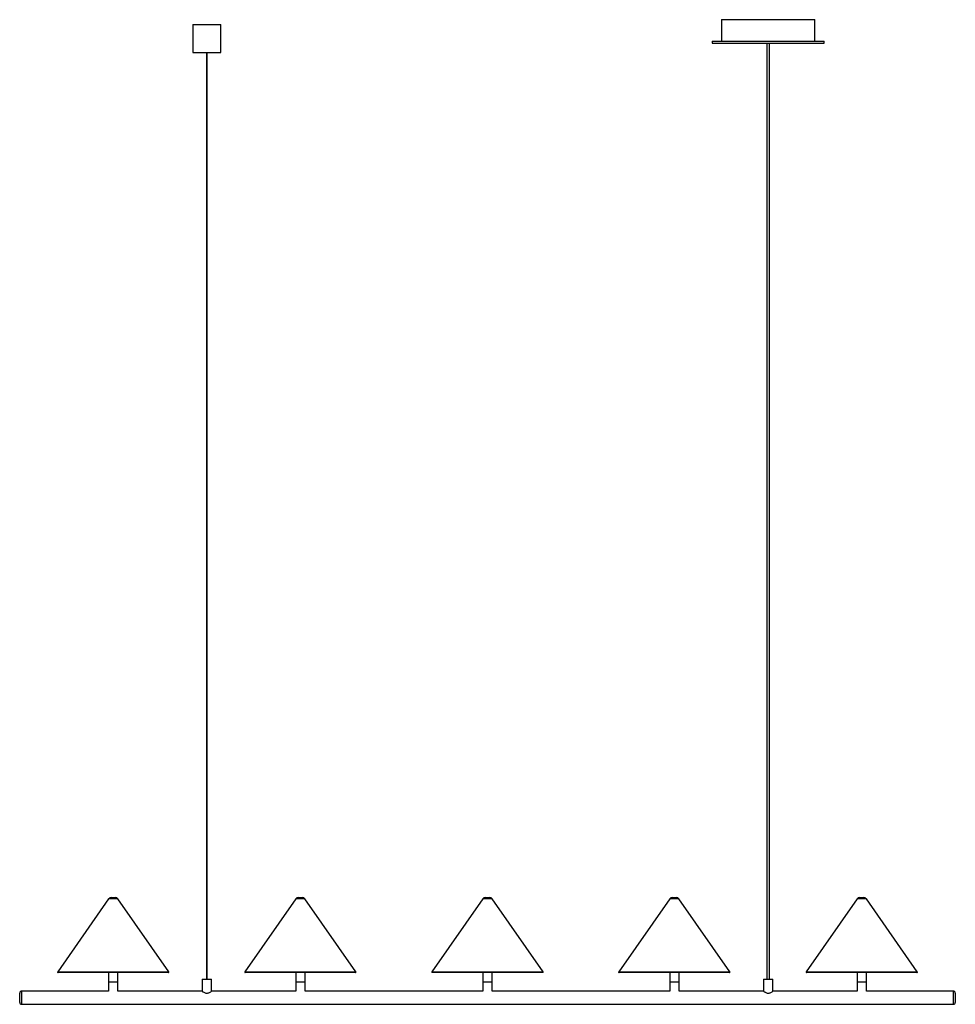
# Paper-space layout '_Izquierda' of a CAD drawing. Header units: millimetres. Extents: x 500 to 1500, y -23 to 1029.
import ezdxf

# ---------------------------------------------------------------- set-up
doc = ezdxf.new("R2010")
doc.units = ezdxf.units.MM

psp = doc.layouts.new('_Izquierda')

# ---------------------------------------------------------------- linework, layer by layer
at = {"color": 7, "linetype": 'Continuous', "lineweight": 25}
for p, q in [((685, 1024.2), (685, 994.2)), ((685, 1024.2), (715, 1024.2)), ((715, 994.2), (715, 1024.2)), ((1250, 1029.2), (1250, 1006.2)), ((1250, 1029.2), (1350, 1029.2)), ((1350, 1006.2), (1350, 1029.2)), ((1240, 1006.2), (1240, 1004.2)), ((1240, 1006.2), (1360, 1006.2)), ((1240, 1004.2), (1360, 1004.2)), ((1298.5, 1004.2), (1298.5, 4.2)), ((1301.5, 4.2), (1301.5, 1004.2)), ((1360, 1004.2), (1360, 1006.2)), ((685, 994.2), (715, 994.2)), ((699.5, 994.2), (699.5, 4.2)), ((700.5, 4.2), (700.5, 994.2)), ((595.1, 89.9), (540.6, 12)), ((597.6, 91.2), (602.4, 91.2)), ((659.4, 12), (604.9, 89.9)), ((795.1, 89.9), (740.6, 12)), ((797.6, 91.2), (802.4, 91.2)), ((859.4, 12), (804.9, 89.9)), ((995.1, 89.9), (940.6, 12)), ((997.6, 91.2), (1002.4, 91.2)), ((1059.4, 12), (1004.9, 89.9)), ((1194.8, 89.9), (1140.2, 12)), ((1197.2, 91.2), (1202.1, 91.2)), ((1259.1, 12), (1204.6, 89.9)), ((1395.1, 89.9), (1340.6, 12)), ((1397.6, 91.2), (1402.4, 91.2)), ((1459.4, 12), (1404.9, 89.9)), ((659, 11.2), (541, 11.2)), ((595, 11.2), (595, -8.8)), ((605, -8.8), (605, 11.2)), ((859, 11.2), (741, 11.2)), ((795, 11.2), (795, -8.8)), ((805, -8.8), (805, 11.2)), ((1059, 11.2), (941, 11.2)), ((995, 11.2), (995, -8.8)), ((1005, -8.8), (1005, 11.2)), ((1258.7, 11.2), (1140.6, 11.2)), ((1194.7, 11.2), (1194.7, 1.2)), ((1204.7, 1.2), (1204.7, 11.2)), ((1459, 11.2), (1341, 11.2)), ((1395, 11.2), (1395, -8.8)), ((1405, -8.8), (1405, 11.2)), ((595, 1.2), (605, 1.2)), ((695, 4.2), (695, -8.8)), ((695, 4.2), (705, 4.2)), ((705, -8.9), (705, 4.2)), ((795, 1.2), (805, 1.2)), ((995, 1.2), (1005, 1.2)), ((1194.7, 1.2), (1205, 1.2)), ((1195, 1.2), (1195, -8.8)), ((1205, -8.8), (1205, 1.2)), ((1295, 4.2), (1295, -8.8)), ((1295, 4.2), (1305, 4.2)), ((1305, -8.9), (1305, 4.2)), ((1395, 1.2), (1405, 1.2)), ((595, -8.8), (502, -8.8)), ((695, -8.8), (605, -8.8)), ((795, -8.8), (705, -8.8)), ((995, -8.8), (805, -8.8)), ((1195, -8.8), (1005, -8.8)), ((1295, -8.8), (1205, -8.8)), ((1395, -8.8), (1305, -8.8)), ((1498, -8.8), (1405, -8.8)), ((500, -20.8), (500, -10.8)), ((1500, -10.8), (1500, -20.8)), ((502, -22.8), (1498, -22.8))]:
    psp.add_line(p, q, dxfattribs=at)
at = {"color": 8, "linetype": 'Continuous', "lineweight": 25}
for p, q in [((604.9, 89.9), (595.1, 89.9)), ((804.9, 89.9), (795.1, 89.9)), ((1004.9, 89.9), (995.1, 89.9)), ((1204.6, 89.9), (1194.8, 89.9)), ((1404.9, 89.9), (1395.1, 89.9)), ((540.6, 12), (659.4, 12)), ((740.6, 12), (859.4, 12)), ((940.6, 12), (1059.4, 12)), ((1140.2, 12), (1259.1, 12)), ((1340.6, 12), (1459.4, 12)), ((502, -8.8), (502, -22.8)), ((1498, -22.8), (1498, -8.8))]:
    psp.add_line(p, q, dxfattribs=at)
at = {"color": 7, "linetype": 'Continuous', "lineweight": 25}
for centre, radius, start, end in [((597.6, 88.2), 3, 90, 145.008), ((602.4, 88.2), 3, 34.992, 90), ((797.6, 88.2), 3, 90, 145.008), ((802.4, 88.2), 3, 34.992, 90), ((997.6, 88.2), 3, 90, 145.008), ((1002.4, 88.2), 3, 34.992, 90), ((1197.2, 88.2), 3, 90, 145.008), ((1202.1, 88.2), 3, 34.992, 90), ((1397.6, 88.2), 3, 90, 145.008), ((1402.4, 88.2), 3, 34.992, 90), ((541, 11.7), 0.5, 145.008, 270), ((659, 11.7), 0.5, 270, 34.992), ((741, 11.7), 0.5, 145.008, 270), ((859, 11.7), 0.5, 270, 34.992), ((941, 11.7), 0.5, 145.008, 270), ((1059, 11.7), 0.5, 270, 34.992), ((1140.6, 11.7), 0.5, 145.008, 270), ((1258.7, 11.7), 0.5, 270, 34.992), ((1341, 11.7), 0.5, 145.008, 270), ((1459, 11.7), 0.5, 270, 34.992), ((502, -10.8), 2, 90, 180), ((1498, -10.8), 2, 0, 90), ((502, -20.8), 2, 180, 270), ((1498, -20.8), 2, 270, 0)]:
    psp.add_arc(centre, radius, start, end, dxfattribs=at)
for points in [[(695, -8.8), (695, -8.9), (695.1, -8.9), (695.8, -9.4), (696.8, -10), (698.1, -10.7), (699.6, -11), (701, -10.9), (702.4, -10.4), (703.7, -9.7), (704.6, -9.1), (705, -8.8), (705, -8.9), (705, -8.9)], [(1295, -8.8), (1295, -8.9), (1295.1, -8.9), (1295.8, -9.4), (1296.8, -10), (1298.1, -10.7), (1299.6, -11), (1301, -10.9), (1302.4, -10.4), (1303.7, -9.7), (1304.6, -9.1), (1305, -8.8), (1305, -8.9), (1305, -8.9)]]:
    psp.add_open_spline(points, degree=3, knots=[0, 0, 0, 0, 0.090607, 0.18088, 0.27937, 0.395817, 0.474766, 0.554101, 0.643796, 0.761466, 0.88011, 0.968372, 1, 1, 1, 1], dxfattribs=at)

doc.saveas('drawing.dxf')
